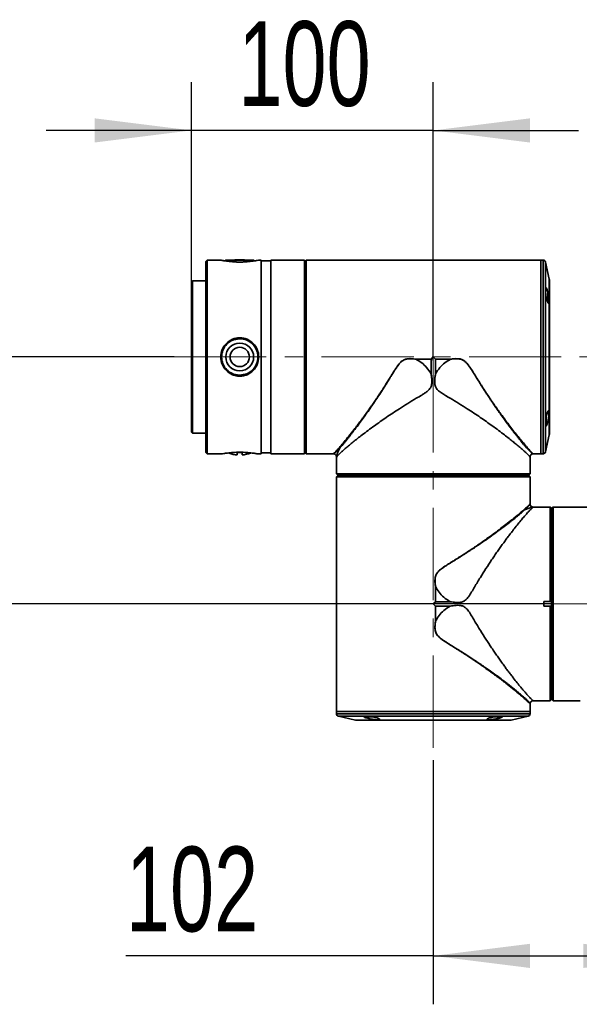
# Model space of a CAD drawing. Header units: millimetres. Extents: x -55 to 650, y 0 to 297.
# Tile 37 of 40: x 181 to 204, y 220 to 261. Entities that reach past the tile are written whole.
import ezdxf

# ---------------------------------------------------------------- set-up
doc = ezdxf.new("R2010")
doc.units = ezdxf.units.MM
doc.linetypes.add('CENTERX2', pattern=[20.32, 12.7, -2.54, 2.54, -2.54])
doc.layers.add('中心线层', color=6, linetype='CENTERX2', lineweight=25)
doc.layers.add('标注层', color=150, linetype='Continuous')
doc.styles.add('SLDTEXTSTYLE1', font='TXT', dxfattribs={"width": 0.7})
doc.dimstyles.new('SLDDIMSTYLE0', dxfattribs={"dimtxt": 3.5, "dimasz": 4, "dimexe": 0, "dimexo": 0.0625, "dimgap": 0.875, "dimtad": 2, "dimlfac": 10, "dimrnd": 1e-09, "dimzin": 12, "dimdsep": 46, "dimtxsty": 'SLDTEXTSTYLE1', "dimsah": 1, "dimcen": 0.09, "dimadec": 0, "dimazin": 3, "dimtfac": 1, "dimtdec": 3, "dimtmove": 0, "dimatfit": 0, "dimfxl": 0, "dimfrac": 2, "dimtolj": 1, "dimtzin": 12, "dimarcsym": 0})
doc.dimstyles.new('SLDDIMSTYLE1', dxfattribs={"dimtxt": 3.5, "dimasz": 4, "dimexe": 0, "dimexo": 0.0625, "dimgap": 0.875, "dimtad": 2, "dimlfac": 10, "dimrnd": 1e-09, "dimzin": 12, "dimdsep": 46, "dimtxsty": 'SLDTEXTSTYLE1', "dimsah": 1, "dimcen": 0.09, "dimadec": 0, "dimazin": 3, "dimtfac": 1, "dimtdec": 3, "dimtofl": 0, "dimtmove": 0, "dimatfit": 3, "dimfxl": 0, "dimfrac": 2, "dimtolj": 1, "dimtzin": 12, "dimarcsym": 0})

# ---------------------------------------------------------------- blocks, each defined once
blk = doc.blocks.new('_D_3')
at = {"layer": '标注层'}
for p, q in [((177.824, 247.21), (177.824, 253.21)), ((187.224, 247.21), (175.824, 247.21)), ((177.824, 247.21), (177.824, 237.01)), ((202.888, 237.01), (175.824, 237.01)), ((177.824, 237.01), (177.824, 231.01))]:
    blk.add_line(p, q, dxfattribs=at)
for points in [[(177.824, 247.21), (178.324, 251.21), (177.324, 251.21)], [(177.824, 237.01), (177.324, 233.01), (178.324, 233.01)]]:
    blk.add_solid(points, dxfattribs=at)
at = {"layer": '标注层', "insert": (173.312, 239.055), "char_height": 3.5, "attachment_point": 1, "rotation": 90, "style": 'SLDTEXTSTYLE1'}
blk.add_mtext('102', dxfattribs=at)
blk = doc.blocks.new('_D_5')
at = {"layer": '标注层'}
for p, q in [((197.938, 230.56), (197.938, 220.472)), ((197.938, 222.472), (185.234, 222.472)), ((197.938, 222.472), (208.138, 222.472))]:
    blk.add_line(p, q, dxfattribs=at)
for points in [[(197.938, 222.472), (201.938, 221.972), (201.938, 222.972)], [(208.138, 222.472), (204.138, 222.972), (204.138, 221.972)]]:
    blk.add_solid(points, dxfattribs=at)
at = {"layer": '标注层', "insert": (185.234, 226.983), "char_height": 3.5, "attachment_point": 1, "style": 'SLDTEXTSTYLE1'}
blk.add_mtext('102', dxfattribs=at)
blk = doc.blocks.new('_D_6')
at = {"layer": '标注层'}
for p, q in [((187.938, 245.743), (187.938, 258.568)), ((197.938, 247.071), (197.938, 258.568)), ((187.938, 256.568), (181.938, 256.568)), ((197.938, 256.568), (187.938, 256.568)), ((197.938, 256.568), (203.938, 256.568))]:
    blk.add_line(p, q, dxfattribs=at)
for points in [[(187.938, 256.568), (183.938, 257.068), (183.938, 256.068)], [(197.938, 256.568), (201.938, 256.068), (201.938, 257.068)]]:
    blk.add_solid(points, dxfattribs=at)
at = {"layer": '标注层', "insert": (189.883, 261.08), "char_height": 3.5, "attachment_point": 1, "style": 'SLDTEXTSTYLE1'}
blk.add_mtext('100', dxfattribs=at)

msp = doc.modelspace()

# ---------------------------------------------------------------- linework, layer by layer
at = {"color": 7, "linetype": 'Continuous', "lineweight": 35}
for p, q in [((188.5882, 251.2103), (188.5382, 251.1603)), ((188.5382, 245.6987), (188.5382, 251.1603)), ((189.1549, 251.2103), (188.5882, 251.2103)), ((188.5882, 251.2103), (188.5882, 245.6796)), ((189.3632, 251.2067), (189.3265, 251.1804)), ((189.3632, 251.2067), (190.5132, 251.2067)), ((190.5499, 251.1805), (190.5132, 251.2067)), ((190.8182, 251.2103), (190.7214, 251.2103)), ((190.8182, 245.6796), (190.8182, 251.2103)), ((191.2182, 251.1753), (190.8182, 251.1753)), ((192.2182, 251.2103), (191.2182, 251.2103)), ((191.2182, 243.2103), (191.2182, 251.2103)), ((192.2182, 251.2103), (192.2182, 251.2091)), ((192.6182, 251.2091), (192.2182, 251.2091)), ((192.6182, 243.2103), (192.6182, 251.2091)), ((192.6382, 250.9603), (192.6182, 250.9603)), ((192.6382, 251.1592), (192.6382, 243.2615)), ((192.6385, 251.1592), (192.6382, 251.1592)), ((192.6697, 251.1903), (192.6385, 251.1592)), ((192.6385, 243.2615), (192.6385, 251.1592)), ((192.6885, 251.2091), (192.6697, 251.1903)), ((192.6885, 251.2091), (192.6885, 243.2116)), ((192.9482, 251.2091), (192.6885, 251.2091)), ((202.3882, 251.2103), (192.9482, 251.2103)), ((192.9482, 251.2103), (192.9482, 251.2091)), ((202.4782, 251.2103), (202.3882, 251.2103)), ((202.3882, 243.2103), (202.3882, 251.2103)), ((202.3882, 250.0388), (202.3882, 251.2103)), ((202.7345, 250.4268), (202.5758, 251.1323)), ((187.9882, 250.3603), (187.9382, 250.3103)), ((187.9382, 244.1103), (187.9382, 250.3103)), ((188.5382, 250.3603), (187.9882, 250.3603)), ((187.9882, 250.3603), (187.9882, 244.0603)), ((202.737, 244.0159), (202.737, 250.4048)), ((202.3882, 243.2103), (202.3882, 250.0388)), ((202.6686, 249.9209), (202.6686, 249.5909)), ((197.2215, 247.1189), (197.2213, 247.117)), ((197.8458, 247.117), (197.2213, 247.117)), ((197.2215, 247.1189), (197.8468, 247.1189)), ((197.8458, 247.117), (197.8458, 246.5102)), ((197.8466, 247.1187), (197.8468, 247.1189)), ((197.8468, 247.1189), (197.9382, 247.2103)), ((197.9382, 247.2103), (198.0296, 247.1189)), ((198.0296, 247.1189), (198.0298, 247.1187)), ((198.0296, 247.1189), (198.6549, 247.1189)), ((198.0306, 246.5103), (198.0306, 247.117)), ((198.6551, 247.117), (198.0306, 247.117)), ((198.6551, 247.117), (198.6549, 247.1189)), ((188.5382, 243.2603), (188.5382, 245.6987)), ((188.5882, 245.6796), (188.5882, 243.2103)), ((190.8182, 243.2103), (190.8182, 245.6796)), ((202.6032, 244.7117), (202.6032, 244.4998)), ((187.9382, 244.1103), (187.9882, 244.0603)), ((187.9882, 244.0603), (188.5382, 244.0603)), ((202.5758, 243.2884), (202.7345, 243.9939)), ((188.5382, 243.2603), (188.5882, 243.2103)), ((188.5882, 243.2103), (189.2194, 243.2103)), ((190.0382, 243.2603), (189.8382, 243.2603)), ((189.8382, 243.2603), (189.8382, 243.1641)), ((190.0382, 243.1641), (190.0382, 243.2603)), ((190.6569, 243.2103), (190.8182, 243.2103)), ((190.8182, 243.2453), (191.2182, 243.2453)), ((191.2182, 243.2103), (192.6182, 243.2103)), ((192.6182, 243.4603), (192.6382, 243.4603)), ((192.6385, 243.2615), (192.6382, 243.2615)), ((192.6697, 243.2303), (192.6385, 243.2615)), ((192.6885, 243.2116), (192.6697, 243.2303)), ((192.9482, 243.2116), (192.6885, 243.2116)), ((192.9482, 243.2116), (192.9482, 243.2103)), ((192.9482, 243.2103), (193.8116, 243.2103)), ((202.0614, 243.2103), (202.3882, 243.2103)), ((202.3882, 243.2103), (202.4782, 243.2103)), ((193.9382, 243.0789), (193.9382, 242.3806)), ((201.9382, 242.6403), (201.9382, 243.0789)), ((201.937, 242.6403), (201.9382, 242.6403)), ((201.937, 242.3806), (201.937, 242.6403)), ((193.9382, 242.3806), (193.9882, 242.3306)), ((193.9382, 242.3806), (201.937, 242.3806)), ((193.9382, 242.0003), (193.9382, 232.5603)), ((193.9395, 242.0003), (193.9382, 242.0003)), ((193.9582, 242.2788), (193.9395, 242.2601)), ((193.9395, 242.2601), (193.9395, 242.0003)), ((201.937, 242.2601), (193.9395, 242.2601)), ((193.9894, 242.3101), (193.9582, 242.2788)), ((193.9882, 242.3306), (193.9882, 242.3303)), ((201.8871, 242.3306), (193.9882, 242.3306)), ((193.9882, 242.3303), (201.8871, 242.3303)), ((193.9894, 242.3103), (193.9894, 242.3101)), ((201.8871, 242.3103), (193.9894, 242.3103)), ((193.9894, 242.3101), (201.8871, 242.3101)), ((194.1882, 242.3303), (194.1882, 242.3103)), ((201.6882, 242.3103), (201.6882, 242.3303)), ((201.9182, 242.3618), (201.8871, 242.3306)), ((201.8871, 242.3306), (201.8871, 242.3303)), ((201.8871, 242.3103), (201.8871, 242.3101)), ((201.8871, 242.3101), (201.9182, 242.2788)), ((201.937, 242.3806), (201.9182, 242.3618)), ((201.9182, 242.2788), (201.937, 242.2601)), ((201.937, 242.2601), (201.937, 242.0003)), ((201.9382, 242.0003), (201.937, 242.0003)), ((201.9382, 241.1369), (201.9382, 242.0003)), ((202.768, 241.0103), (202.0697, 241.0103)), ((202.818, 240.9603), (202.768, 241.0103)), ((202.768, 237.1103), (202.768, 241.0103)), ((202.8182, 240.9603), (202.818, 240.9603)), ((202.818, 240.9603), (202.818, 237.1054)), ((202.8182, 237.1054), (202.8182, 240.9603)), ((202.8382, 240.9592), (202.8382, 233.0615)), ((202.8385, 240.9592), (202.8382, 240.9592)), ((202.8697, 240.9903), (202.8385, 240.9592)), ((202.8385, 233.0615), (202.8385, 240.9592)), ((202.8885, 241.0091), (202.8697, 240.9903)), ((202.8885, 241.0091), (202.8885, 233.0116)), ((203.1482, 241.0091), (202.8885, 241.0091)), ((212.5882, 241.0103), (203.1482, 241.0103)), ((203.1482, 241.0103), (203.1482, 241.0091)), ((202.8382, 240.7603), (202.8182, 240.7603)), ((198.0296, 237.7271), (198.0316, 237.7272)), ((198.0296, 237.1017), (198.0296, 237.7271)), ((198.0316, 237.7272), (198.0316, 237.1027)), ((202.5082, 237.1103), (202.768, 237.1103)), ((202.5082, 236.9103), (202.5082, 237.1103)), ((202.7867, 237.1103), (202.768, 237.1103)), ((202.818, 237.1054), (202.7867, 237.1103)), ((197.9382, 237.0103), (198.0296, 237.1017)), ((198.0296, 236.9189), (197.9382, 237.0103)), ((198.0296, 237.1017), (198.0298, 237.1019)), ((198.0298, 236.9187), (198.0296, 236.9189)), ((198.0296, 236.2936), (198.0296, 236.9189)), ((198.6383, 237.1027), (198.0316, 237.1027)), ((198.0316, 236.918), (198.6383, 236.918)), ((198.0316, 236.918), (198.0316, 236.2935)), ((202.5082, 236.9103), (202.768, 236.9103)), ((202.768, 233.0116), (202.768, 236.9103)), ((202.7867, 236.9103), (202.768, 236.9103)), ((202.7867, 236.9103), (202.818, 236.9153)), ((202.8182, 237.1054), (202.818, 237.1054)), ((202.818, 236.9153), (202.818, 233.0615)), ((202.818, 236.9153), (202.8182, 236.9153)), ((202.8182, 236.9153), (202.8182, 237.1054)), ((202.8182, 233.0615), (202.8182, 236.9153)), ((198.0296, 236.2936), (198.0316, 236.2935)), ((202.818, 233.0615), (202.7867, 233.0303)), ((202.8182, 233.0615), (202.818, 233.0615)), ((202.8182, 233.2603), (202.8382, 233.2603)), ((202.8385, 233.0615), (202.8382, 233.0615)), ((202.8697, 233.0303), (202.8385, 233.0615)), ((201.9382, 232.5603), (201.9382, 232.8872)), ((202.0697, 233.0103), (202.5082, 233.0103)), ((202.5082, 233.0116), (202.768, 233.0116)), ((202.5082, 233.0103), (202.5082, 233.0116)), ((202.7867, 233.0303), (202.768, 233.0116)), ((202.8885, 233.0116), (202.8697, 233.0303)), ((203.1482, 233.0116), (202.8885, 233.0116)), ((203.1482, 233.0116), (203.1482, 233.0103)), ((203.1482, 233.0103), (204.0116, 233.0103)), ((193.9382, 232.5603), (193.9382, 232.4703)), ((193.9382, 232.5603), (197.9382, 232.5603)), ((193.9382, 232.5603), (201.9382, 232.5603)), ((194.0163, 232.3728), (194.7218, 232.214)), ((195.4376, 232.3453), (195.2276, 232.3453)), ((197.9382, 232.5603), (201.9382, 232.5603)), ((200.6488, 232.3453), (200.4384, 232.3453)), ((201.1546, 232.214), (201.8602, 232.3728)), ((201.9382, 232.4703), (201.9382, 232.5603)), ((194.7437, 232.2116), (201.1327, 232.2116))]:
    msp.add_line(p, q, dxfattribs=at)
at = {"color": 8, "linetype": 'Continuous', "lineweight": 35}
for p, q in [((202.4782, 243.2103), (202.4782, 251.2103)), ((202.5758, 251.1323), (202.5758, 249.9836)), ((202.7345, 249.4847), (202.7345, 250.4268)), ((202.5758, 249.9836), (202.5758, 243.2884)), ((202.7345, 243.9939), (202.7345, 249.4847)), ((193.9382, 232.4703), (200.7666, 232.4703)), ((201.8602, 232.3728), (194.0163, 232.3728)), ((200.7666, 232.4703), (201.9382, 232.4703)), ((194.7218, 232.214), (201.1546, 232.214))]:
    msp.add_line(p, q, dxfattribs=at)
at = {"color": 7, "linetype": 'Continuous', "lineweight": 35, "flags": 128}
for points in [[(202.6686, 249.8952), (202.689, 249.8026), (202.7072, 249.6924), (202.7179, 249.5912), (202.7199, 249.5106), (202.7135, 249.4576), (202.6997, 249.4362), (202.68, 249.4491), (202.6565, 249.4966), (202.6319, 249.5751), (202.6094, 249.6756), (202.5971, 249.7473), (202.5971, 249.7473)], [(202.6395, 249.5541), (202.6532, 249.57), (202.6686, 249.5909)], [(202.5778, 244.467), (202.5878, 244.4788), (202.6032, 244.4998)], [(195.1949, 232.3707), (195.2067, 232.3608), (195.2276, 232.3453)], [(200.6488, 232.3453), (200.6698, 232.3608), (200.6773, 232.367)]]:
    msp.add_lwpolyline(points, dxfattribs=at)
at = {"color": 7, "linetype": 'Continuous', "lineweight": 35}
for radius in [0.575, 0.3995]:
    msp.add_circle((189.9382, 247.2103), radius, dxfattribs=at)
for centre, radius, start, end in [((189.9382, 247.2267), 4, 84.26803, 95.73197), ((202.4782, 251.1103), 0.1, 12.68038, 90), ((202.637, 250.4048), 0.1, 0, 12.68038), ((202.4225, 249.7559), 0.2963, 33.83632, 57.92176), ((202.637, 244.0159), 0.1, 347.31962, 0), ((189.9382, 244.4853), 1.325, 250.65996, 265.67167), ((189.9382, 244.4853), 1.325, 274.32833, 289.46177), ((202.4782, 243.3103), 0.1, 270, 347.31962), ((194.0382, 232.4703), 0.1, 180, 257.31962), ((201.8382, 232.4703), 0.1, 282.68038, 0), ((194.7437, 232.3116), 0.1, 257.31962, 270), ((201.1327, 232.3116), 0.1, 270, 282.68038)]:
    msp.add_arc(centre, radius, start, end, dxfattribs=at)
for points, knots in [([(189.9382, 251.1312), (189.8867, 251.1318), (189.7838, 251.133), (189.5868, 251.1453), (189.3688, 251.1711), (189.1971, 251.2017), (189.1294, 251.2154), (189.1862, 251.2044), (189.2146, 251.1988)], [0, 0, 0, 0, 0.1000478, 0.1997343, 0.3992532, 0.5993311, 0.7997877, 1, 1, 1, 1]), ([(190.7214, 251.2103), (190.7215, 251.2103), (190.7414, 251.2142), (190.6711, 251.2), (190.5092, 251.1715), (190.2887, 251.1452), (190.0923, 251.133), (189.9895, 251.1318), (189.9382, 251.1312)], [0, 0, 0, 0, 0.0004961, 0.2514299, 0.5015442, 0.7505261, 0.8756509, 1, 1, 1, 1]), ([(202.5971, 249.7473), (202.5922, 249.7829), (202.5823, 249.8541), (202.5757, 249.9509), (202.5762, 250.0255), (202.5839, 250.0704), (202.5982, 250.0812), (202.6178, 250.056), (202.6399, 250.0025), (202.6548, 249.9477), (202.6616, 249.9227)], [0, 0, 0, 0, 0.12726691, 0.2546011, 0.38045041, 0.50556229, 0.63152109, 0.75962147, 0.89046899, 1, 1, 1, 1]), ([(189.9382, 246.4186), (189.8867, 246.4216), (189.7838, 246.4275), (189.5867, 246.4902), (189.3691, 246.6364), (189.1957, 246.8995), (189.1344, 247.2105), (189.1958, 247.5215), (189.3693, 247.7841), (189.587, 247.9314), (189.7843, 247.9919), (189.9388, 248.0073), (190.0932, 247.9917), (190.2899, 247.9311), (190.5074, 247.7838), (190.6808, 247.5211), (190.7421, 247.2097), (190.6803, 246.8986), (190.5067, 246.6359), (190.289, 246.4899), (190.0922, 246.4275), (189.9894, 246.4215), (189.9382, 246.4186)], [0, 0, 0, 0, 0.0312763, 0.0624396, 0.1248119, 0.1873589, 0.2500244, 0.3126977, 0.3752396, 0.4375582, 0.4688859, 0.5001722, 0.5313204, 0.5625445, 0.6248174, 0.6873632, 0.7501206, 0.8128549, 0.8753843, 0.9376307, 0.9689123, 1, 1, 1, 1]), ([(189.9382, 246.4603), (190.0365, 246.4717), (190.2332, 246.4944), (190.4819, 246.6674), (190.6486, 246.914), (190.698, 247.1613), (190.6785, 247.3575), (190.6215, 247.546), (190.4825, 247.7542), (190.2342, 247.9207), (189.9874, 247.9701), (189.7909, 247.9507), (189.6022, 247.8935), (189.394, 247.7543), (189.2276, 247.5055), (189.1685, 247.2105), (189.2275, 246.9155), (189.3938, 246.6663), (189.6019, 246.5281), (189.7904, 246.4688), (189.8889, 246.4632), (189.9382, 246.4603)], [0, 0, 0, 0, 0.0623733, 0.1247752, 0.1872068, 0.2496451, 0.2810198, 0.31242, 0.374867, 0.4372949, 0.4996708, 0.5311274, 0.5626031, 0.625077, 0.6875204, 0.7498978, 0.8122672, 0.8747155, 0.9372432, 0.9685536, 1, 1, 1, 1]), ([(194.059, 243.435), (194.1065, 243.4886), (194.1749, 243.5657), (194.2791, 243.6905), (194.3536, 243.7813), (194.4283, 243.874), (194.5022, 243.9672), (194.5747, 244.0597), (194.6848, 244.2022), (194.8257, 244.3884), (194.9969, 244.6209), (195.1595, 244.8472), (195.3146, 245.0682), (195.4786, 245.3073), (195.6383, 245.5461), (195.7979, 245.7907), (195.9285, 245.9949), (196.0315, 246.1594), (196.1197, 246.302), (196.2057, 246.4419), (196.2686, 246.5435), (196.3145, 246.6164), (196.3441, 246.6632), (196.386, 246.7277), (196.4143, 246.7697), (196.429, 246.791), (196.429, 246.791), (196.429, 246.791), (196.4291, 246.791), (196.4291, 246.7911), (196.4292, 246.7912), (196.4294, 246.7915), (196.4297, 246.7919), (196.4303, 246.7928), (196.4317, 246.7949), (196.4359, 246.8008), (196.4491, 246.8197), (196.4965, 246.8855), (196.5714, 246.9789), (196.691, 247.0793), (196.8397, 247.1369), (197.0244, 247.144), (197.1538, 247.1255), (197.2229, 247.1157)], [0, 0, 0, 0, 0.0771685, 0.1111331, 0.1437387, 0.1749024, 0.2045125, 0.2325603, 0.2590467, 0.3290406, 0.3849802, 0.4366218, 0.4933594, 0.5383902, 0.5966704, 0.6478811, 0.6920239, 0.7221591, 0.7472723, 0.7772984, 0.8051978, 0.8073608, 0.8205241, 0.8329461, 0.8458394, 0.8458421, 0.8458442, 0.8458479, 0.8458546, 0.8458668, 0.845889, 0.8459302, 0.846009, 0.8461657, 0.8464971, 0.8472532, 0.8497554, 0.8580306, 0.8877019, 0.9091414, 0.9349956, 0.9653229, 1, 1, 1, 1]), ([(194.0894, 243.5109), (194.1419, 243.5717), (194.2496, 243.6967), (194.4468, 243.9364), (194.6352, 244.1738), (194.8024, 244.3909), (194.9431, 244.5775), (195.0875, 244.7733), (195.2343, 244.977), (195.3498, 245.1405), (195.4346, 245.2625), (195.4898, 245.3427), (195.5498, 245.4306), (195.6146, 245.5265), (195.6842, 245.6306), (195.7577, 245.7418), (195.8275, 245.8485), (195.8859, 245.9386), (195.9354, 246.0157), (195.9979, 246.1138), (196.0739, 246.2348), (196.1737, 246.3951), (196.2827, 246.5708), (196.409, 246.7676), (196.5354, 246.9439), (196.6607, 247.0595), (196.7697, 247.1121), (196.8808, 247.1395), (197.0337, 247.1445), (197.1542, 247.1281), (197.2215, 247.1189)], [0, 0, 0, 0, 0.0806971, 0.1658241, 0.2502446, 0.299633, 0.3494126, 0.3998467, 0.4493096, 0.4987019, 0.5154263, 0.5336903, 0.553494, 0.5748374, 0.5977205, 0.6221433, 0.6473093, 0.6664534, 0.6795753, 0.6961113, 0.728156, 0.7549059, 0.7950062, 0.8357338, 0.8758427, 0.9066254, 0.9219997, 0.9375521, 0.9651278, 1, 1, 1, 1]), ([(197.2213, 247.117), (197.2213, 247.1169), (197.2214, 247.1168), (197.2215, 247.1166), (197.222, 247.1162), (197.2225, 247.1159), (197.2229, 247.1157)], [0, 0, 0, 0, 0.0761135, 0.1614468, 0.3724084, 1, 1, 1, 1]), ([(197.8458, 246.5102), (197.7889, 246.6019), (197.6827, 246.7729), (197.4659, 246.9769), (197.3039, 247.0694), (197.2229, 247.1157)], [0, 0, 0, 0, 0.3661014, 0.6830827, 1, 1, 1, 1]), ([(197.8458, 247.117), (197.8459, 247.1172), (197.8459, 247.1178), (197.8463, 247.1184), (197.8465, 247.1187), (197.8466, 247.1187)], [0, 0, 0, 0, 0.3746821, 0.8635926, 1, 1, 1, 1]), ([(198.0298, 247.1187), (198.03, 247.1186), (198.0303, 247.1182), (198.0306, 247.1176), (198.0306, 247.1171), (198.0306, 247.117)], [0, 0, 0, 0, 0.3550909, 0.7718475, 1, 1, 1, 1]), ([(198.0306, 246.5103), (198.0875, 246.6019), (198.1937, 246.7729), (198.4105, 246.9769), (198.5725, 247.0694), (198.6536, 247.1157)], [0, 0, 0, 0, 0.36605139, 0.68302882, 1, 1, 1, 1]), ([(198.6536, 247.1157), (198.6539, 247.1159), (198.6545, 247.1162), (198.6549, 247.1166), (198.6551, 247.1168), (198.6551, 247.1169), (198.6551, 247.117)], [0, 0, 0, 0, 0.627165, 0.8381845, 0.9236575, 1, 1, 1, 1]), ([(193.94, 243.0789), (193.94, 243.079), (193.9401, 243.0792), (193.9585, 243.1049), (193.9924, 243.142), (194.0428, 243.1933), (194.1134, 243.2616), (194.208, 243.3478), (194.3293, 243.4537), (194.4694, 243.5719), (194.6274, 243.7011), (194.8027, 243.841), (195.0058, 243.9986), (195.2379, 244.1739), (195.4888, 244.3578), (195.7424, 244.5383), (195.996, 244.7144), (196.2613, 244.893), (196.5555, 245.0851), (196.879, 245.2897), (197.1902, 245.4762), (197.4245, 245.6149), (197.5759, 245.7088), (197.672, 245.775), (197.7477, 245.8398), (197.799, 245.8978), (197.8369, 245.9605), (197.8641, 246.0329), (197.8787, 246.1191), (197.8814, 246.2324), (197.8709, 246.3636), (197.8542, 246.4612), (197.8458, 246.5102)], [0, 0, 0, 0, 0.0232134, 0.0568362, 0.0906976, 0.125239, 0.1599908, 0.2029279, 0.2461865, 0.2891161, 0.3323067, 0.3762461, 0.4204147, 0.4726366, 0.5251822, 0.5709571, 0.6169242, 0.6634689, 0.7102051, 0.7662421, 0.8226206, 0.8584478, 0.8764136, 0.8944324, 0.9053195, 0.9163912, 0.9253531, 0.934595, 0.9472618, 0.9602545, 0.9800506, 1, 1, 1, 1]), ([(201.9364, 243.0789), (201.9364, 243.079), (201.9364, 243.0792), (201.9179, 243.1049), (201.884, 243.142), (201.8337, 243.1933), (201.763, 243.2616), (201.6684, 243.3478), (201.5471, 243.4537), (201.407, 243.5719), (201.249, 243.7011), (201.0737, 243.841), (200.8706, 243.9986), (200.6385, 244.1739), (200.3877, 244.3578), (200.134, 244.5383), (199.8805, 244.7144), (199.6151, 244.893), (199.3209, 245.0851), (198.9974, 245.2897), (198.6862, 245.4762), (198.4519, 245.6149), (198.3005, 245.7088), (198.2044, 245.775), (198.1287, 245.8398), (198.0774, 245.8978), (198.0396, 245.9605), (198.0123, 246.0329), (197.9977, 246.1191), (197.995, 246.2324), (198.0055, 246.3637), (198.0222, 246.4613), (198.0306, 246.5103)], [0, 0, 0, 0, 0.0232137, 0.0568364, 0.0906977, 0.1252389, 0.1599906, 0.2029276, 0.246186, 0.2891154, 0.3323059, 0.3762452, 0.4204135, 0.4726352, 0.5251806, 0.5709553, 0.6169223, 0.6634668, 0.7102028, 0.7662397, 0.822618, 0.858445, 0.8764107, 0.8944294, 0.9053165, 0.9163882, 0.92535, 0.9345919, 0.9472587, 0.9602513, 0.980049, 1, 1, 1, 1]), ([(202.5971, 244.6734), (202.6, 244.6914), (202.6059, 244.7278), (202.6162, 244.7801), (202.6275, 244.8294), (202.6394, 244.8736), (202.6517, 244.9123), (202.664, 244.9436), (202.6761, 244.9671), (202.6874, 244.9814), (202.6976, 244.9864), (202.7061, 244.9817), (202.713, 244.9677), (202.7176, 244.9452), (202.7201, 244.9147), (202.7204, 244.878), (202.7185, 244.8354), (202.7146, 244.7889), (202.7088, 244.7387), (202.7013, 244.6869), (202.6922, 244.6339), (202.6818, 244.5815), (202.6705, 244.5307), (202.6585, 244.4835), (202.6461, 244.4408), (202.6338, 244.4047), (202.622, 244.3759), (202.611, 244.356), (202.6011, 244.3451), (202.5927, 244.3438), (202.5858, 244.352), (202.5807, 244.3691), (202.5774, 244.3947), (202.576, 244.4274), (202.5764, 244.4668), (202.5786, 244.511), (202.5826, 244.5597), (202.5875, 244.6039), (202.5925, 244.6422), (202.5955, 244.663), (202.5971, 244.6734)], [0, 0, 0, 0, 0.0268678, 0.0545256, 0.0813894, 0.1090116, 0.1362476, 0.164261, 0.1917005, 0.219948, 0.2471485, 0.275174, 0.3017435, 0.3291266, 0.3549739, 0.3815968, 0.4070209, 0.4331786, 0.4586949, 0.4849225, 0.5109769, 0.5377484, 0.5645075, 0.5920123, 0.6193071, 0.6473847, 0.6748148, 0.703056, 0.730196, 0.7581547, 0.7847466, 0.8121426, 0.8381764, 0.8649867, 0.8906629, 0.9170872, 0.9427164, 0.9690746, 0.9844632, 1, 1, 1, 1]), ([(189.2194, 243.2103), (189.2194, 243.2103), (189.2011, 243.2072), (189.2655, 243.2189), (189.414, 243.2426), (189.6164, 243.2646), (189.797, 243.2743), (189.9853, 243.2778), (190.2222, 243.2687), (190.4587, 243.2432), (190.6246, 243.2165), (190.6461, 243.2124), (190.6569, 243.2104)], [0, 0, 0, 0, 0.0000563, 0.1251166, 0.2501067, 0.3749486, 0.4378475, 0.5006687, 0.6252319, 0.7499957, 0.8750047, 1, 1, 1, 1]), ([(193.822, 243.2097), (193.8358, 243.2066), (193.863, 243.2005), (193.897, 243.1758), (193.9235, 243.1433), (193.9314, 243.1167), (193.9353, 243.1032)], [0, 0, 0, 0, 0.2531905, 0.5009972, 0.7483959, 1, 1, 1, 1]), ([(194.0894, 243.5109), (194.0843, 243.4983), (194.0742, 243.473), (194.0641, 243.4477), (194.059, 243.435)], [0, 0, 0, 0, 0.5000005, 1, 1, 1, 1]), ([(201.938, 243.0732), (201.9396, 243.0901), (201.9426, 243.1231), (201.9689, 243.1658), (202.0068, 243.1982), (202.0386, 243.2059), (202.0547, 243.2098)], [0, 0, 0, 0, 0.256374, 0.5033944, 0.7491164, 1, 1, 1, 1]), ([(193.9315, 243.1172), (193.9318, 243.1166), (193.9383, 243.1033), (193.9383, 243.088), (193.9384, 243.0734)], [0, 0, 0, 0, 0.0479132, 1, 1, 1, 1]), ([(198.0296, 237.7271), (198.0234, 237.7703), (198.011, 237.8558), (198.0055, 237.9796), (198.0156, 238.1202), (198.0613, 238.244), (198.1369, 238.3401), (198.2249, 238.4252), (198.3456, 238.5147), (198.4953, 238.6133), (198.6402, 238.7046), (198.8749, 238.8502), (199.1979, 239.0529), (199.5939, 239.3135), (199.936, 239.5474), (200.2258, 239.7527), (200.479, 239.9368), (200.7184, 240.1158), (200.969, 240.3086), (201.2155, 240.5044), (201.4531, 240.7), (201.5765, 240.8064), (201.6376, 240.8591)], [0, 0, 0, 0, 0.0224355, 0.0444247, 0.0635098, 0.0947266, 0.1102663, 0.1260639, 0.1575853, 0.1874911, 0.2186594, 0.2464071, 0.3314447, 0.4195024, 0.502441, 0.5629319, 0.6253121, 0.6908142, 0.7515188, 0.8361907, 0.9188735, 1, 1, 1, 1]), ([(198.0328, 237.7257), (198.0269, 237.764), (198.0151, 237.8404), (198.0084, 237.9415), (198.0097, 238.0201), (198.0155, 238.0788), (198.0223, 238.1153), (198.0291, 238.1422), (198.0327, 238.1551), (198.0377, 238.1706), (198.0485, 238.2008), (198.0688, 238.2442), (198.1028, 238.2959), (198.1576, 238.3616), (198.2294, 238.4258), (198.3036, 238.4816), (198.3761, 238.5328), (198.4561, 238.5859), (198.5586, 238.651), (198.6595, 238.7138), (198.7606, 238.776), (198.8638, 238.8395), (198.9544, 238.8955), (199.0209, 238.937), (199.0608, 238.9619), (199.0926, 238.9819), (199.1312, 239.0063), (199.1774, 239.0355), (199.2321, 239.0703), (199.2959, 239.1112), (199.3687, 239.1581), (199.4503, 239.2111), (199.5405, 239.27), (199.6917, 239.3697), (199.9142, 239.5193), (200.2118, 239.7254), (200.4147, 239.8702), (200.5193, 239.9463), (200.5193, 239.9463), (200.5194, 239.9463), (200.5194, 239.9463), (200.5194, 239.9463), (200.5195, 239.9464), (200.5196, 239.9465), (200.5199, 239.9467), (200.5205, 239.9471), (200.5219, 239.9481), (200.5262, 239.9513), (200.5409, 239.9619), (200.5939, 240.0006), (200.7051, 240.0823), (200.8843, 240.2163), (201.051, 240.3442), (201.1834, 240.448), (201.266, 240.5135), (201.3366, 240.5702), (201.4103, 240.6302), (201.4781, 240.6861), (201.5388, 240.7371), (201.5834, 240.7751), (201.6214, 240.8079), (201.6555, 240.8377), (201.6861, 240.8648), (201.7046, 240.8815), (201.7136, 240.8896)], [0, 0, 0, 0, 0.0192595, 0.0384576, 0.050303, 0.0582758, 0.0677756, 0.0687352, 0.072071, 0.0744254, 0.0768568, 0.0879697, 0.0981704, 0.1075315, 0.130494, 0.1458551, 0.1538258, 0.1747739, 0.1937994, 0.2146524, 0.2344765, 0.2536269, 0.2759967, 0.2886131, 0.2936541, 0.3000733, 0.3078686, 0.3170831, 0.3282399, 0.3413369, 0.3563733, 0.3733507, 0.3922743, 0.4131543, 0.4695772, 0.5370956, 0.6148898, 0.6148916, 0.614893, 0.6148956, 0.6149003, 0.6149088, 0.6149245, 0.6149542, 0.6150125, 0.6151334, 0.6154028, 0.6160541, 0.6183469, 0.6263142, 0.6557419, 0.7031209, 0.7686173, 0.7975576, 0.8238484, 0.8473603, 0.867976, 0.9006484, 0.9220808, 0.9394997, 0.9559913, 0.971567, 0.9862348, 1, 1, 1, 1]), ([(198.6383, 237.1027), (198.6778, 237.0959), (198.758, 237.0819), (198.8805, 237.0693), (198.9864, 237.0672), (199.0734, 237.0765), (199.1401, 237.0924), (199.204, 237.1198), (199.2703, 237.1643), (199.3349, 237.2285), (199.4233, 237.3442), (199.5229, 237.5068), (199.6428, 237.7081), (199.7625, 237.9089), (199.9195, 238.1663), (200.1162, 238.4755), (200.3117, 238.7716), (200.4688, 239.0023), (200.5874, 239.1731), (200.7051, 239.3396), (200.8196, 239.4989), (200.9306, 239.6505), (201.0381, 239.7946), (201.1434, 239.9335), (201.267, 240.0939), (201.4061, 240.27), (201.5496, 240.4465), (201.6769, 240.5983), (201.7885, 240.7267), (201.8864, 240.835), (201.9528, 240.9032), (201.9949, 240.9447), (202.0211, 240.9696), (202.0436, 240.9894), (202.0598, 241.0018), (202.0676, 241.0072), (202.0722, 241.0103), (202.0706, 241.0092), (202.0697, 241.0086)], [0, 0, 0, 0, 0.0160663, 0.0326733, 0.0494081, 0.0585014, 0.0677322, 0.0768483, 0.08626, 0.0995881, 0.1132351, 0.1447096, 0.176313, 0.2080934, 0.239936, 0.3002158, 0.3609139, 0.391907, 0.4229571, 0.4541846, 0.4854734, 0.5152866, 0.545157, 0.5752094, 0.6053266, 0.6539998, 0.7029959, 0.7469715, 0.7912431, 0.8365407, 0.8822375, 0.9008229, 0.921638, 0.9440541, 0.9652108, 0.980465, 0.9890035, 1, 1, 1, 1]), ([(201.7136, 240.8895), (201.7009, 240.8844), (201.6755, 240.8743), (201.6503, 240.8642), (201.6377, 240.8592)], [0, 0, 0, 0, 0.5000002, 1, 1, 1, 1]), ([(202.0453, 241.0133), (202.0319, 241.0172), (202.0053, 241.025), (201.9728, 241.0516), (201.948, 241.0856), (201.9419, 241.1128), (201.9388, 241.1265)], [0, 0, 0, 0, 0.2516041, 0.4990028, 0.7468095, 1, 1, 1, 1]), ([(202.0751, 241.0102), (202.0606, 241.0102), (202.0453, 241.0102), (202.032, 241.0167), (202.0313, 241.017)], [0, 0, 0, 0, 0.95208678, 1, 1, 1, 1]), ([(198.0328, 237.7257), (198.0326, 237.7261), (198.0324, 237.7266), (198.0319, 237.7271), (198.0317, 237.7272), (198.0316, 237.7272), (198.0316, 237.7272)], [0, 0, 0, 0, 0.6277022, 0.838641, 0.9239386, 1, 1, 1, 1]), ([(198.0328, 237.7257), (198.0791, 237.6447), (198.1717, 237.4826), (198.3756, 237.2658), (198.5467, 237.1596), (198.6383, 237.1027)], [0, 0, 0, 0, 0.3169614, 0.6339313, 1, 1, 1, 1]), ([(198.0298, 237.1019), (198.03, 237.1021), (198.0304, 237.1024), (198.031, 237.1027), (198.0314, 237.1027), (198.0316, 237.1027)], [0, 0, 0, 0, 0.3550909, 0.7718475, 1, 1, 1, 1]), ([(198.0316, 236.918), (198.0313, 236.918), (198.0308, 236.9181), (198.0302, 236.9184), (198.0299, 236.9187), (198.0298, 236.9187)], [0, 0, 0, 0, 0.3746821, 0.8635926, 1, 1, 1, 1]), ([(198.0328, 236.295), (198.0791, 236.376), (198.1716, 236.5381), (198.3756, 236.7549), (198.5466, 236.8611), (198.6383, 236.918)], [0, 0, 0, 0, 0.3169258, 0.6339172, 1, 1, 1, 1]), ([(198.6383, 236.918), (198.6777, 236.9248), (198.7579, 236.9388), (198.8805, 236.9514), (198.9864, 236.9534), (199.0734, 236.9442), (199.1401, 236.9282), (199.204, 236.9008), (199.2703, 236.8564), (199.3349, 236.7922), (199.4233, 236.6765), (199.5229, 236.5139), (199.6428, 236.3126), (199.7625, 236.1118), (199.9195, 235.8544), (200.1162, 235.5452), (200.3117, 235.2491), (200.4688, 235.0184), (200.5874, 234.8476), (200.7051, 234.6811), (200.8196, 234.5218), (200.9306, 234.3702), (201.0381, 234.2261), (201.1434, 234.0872), (201.267, 233.9268), (201.4061, 233.7507), (201.5496, 233.5742), (201.6769, 233.4224), (201.7885, 233.294), (201.8864, 233.1857), (201.9528, 233.1175), (201.9949, 233.076), (202.0211, 233.0511), (202.0436, 233.0313), (202.0598, 233.0189), (202.0676, 233.0135), (202.0722, 233.0104), (202.0706, 233.0115), (202.0697, 233.0121)], [0, 0, 0, 0, 0.0160706, 0.0326775, 0.0494123, 0.0585055, 0.0677363, 0.0768523, 0.086264, 0.0995921, 0.113239, 0.1447134, 0.1763167, 0.208097, 0.2399394, 0.300219, 0.3609168, 0.3919098, 0.4229598, 0.4541871, 0.4854759, 0.5152889, 0.5451592, 0.5752115, 0.6053286, 0.6540016, 0.7029975, 0.746973, 0.7912443, 0.8365418, 0.8822384, 0.9008237, 0.9216388, 0.9440547, 0.9652113, 0.9804655, 0.989004, 1, 1, 1, 1]), ([(201.7136, 233.1311), (201.66, 233.1787), (201.5828, 233.2471), (201.4581, 233.3513), (201.3673, 233.4257), (201.2745, 233.5004), (201.1814, 233.5744), (201.0889, 233.6468), (200.9464, 233.757), (200.7601, 233.8978), (200.5277, 234.069), (200.3014, 234.2317), (200.0803, 234.3867), (199.8412, 234.5508), (199.6025, 234.7105), (199.3579, 234.87), (199.1536, 235.0006), (198.9891, 235.1036), (198.8466, 235.1918), (198.7066, 235.2778), (198.605, 235.3407), (198.5321, 235.3866), (198.4854, 235.4162), (198.4209, 235.4581), (198.3788, 235.4865), (198.3576, 235.5012), (198.3576, 235.5012), (198.3576, 235.5012), (198.3575, 235.5012), (198.3575, 235.5013), (198.3573, 235.5013), (198.3571, 235.5015), (198.3566, 235.5018), (198.3557, 235.5025), (198.3537, 235.5039), (198.3478, 235.508), (198.3288, 235.5213), (198.263, 235.5686), (198.1697, 235.6435), (198.0693, 235.7631), (198.0116, 235.9118), (198.0046, 236.0965), (198.023, 236.226), (198.0328, 236.295)], [0, 0, 0, 0, 0.0771685, 0.1111331, 0.1437387, 0.1749024, 0.2045125, 0.2325603, 0.2590467, 0.3290406, 0.3849802, 0.4366218, 0.4933594, 0.5383902, 0.5966704, 0.6478811, 0.6920239, 0.7221591, 0.7472723, 0.7772984, 0.8051978, 0.8073608, 0.8205241, 0.8329461, 0.8458394, 0.8458421, 0.8458442, 0.8458479, 0.8458546, 0.8458668, 0.845889, 0.8459302, 0.846009, 0.8461657, 0.8464971, 0.8472532, 0.8497554, 0.8580306, 0.8877019, 0.9091414, 0.9349956, 0.9653229, 1, 1, 1, 1]), ([(198.0316, 236.2935), (198.0316, 236.2935), (198.0317, 236.2935), (198.0319, 236.2936), (198.0324, 236.2941), (198.0326, 236.2946), (198.0328, 236.295)], [0, 0, 0, 0, 0.0764274, 0.1619584, 0.3730139, 1, 1, 1, 1]), ([(201.6377, 233.1615), (201.5768, 233.214), (201.452, 233.3217), (201.2123, 233.5188), (200.975, 233.7072), (200.7578, 233.8744), (200.5714, 234.015), (200.3751, 234.1598), (200.1705, 234.3074), (200.0062, 234.4232), (199.8845, 234.5077), (199.8055, 234.5622), (199.7184, 234.6216), (199.6231, 234.686), (199.5192, 234.7555), (199.4077, 234.8292), (199.3004, 234.8995), (199.2096, 234.9582), (199.1514, 234.9956), (199.1192, 235.0162), (199.0971, 235.0304), (199.0696, 235.0478), (199.0332, 235.0709), (198.9931, 235.0962), (198.9263, 235.1381), (198.8606, 235.1792), (198.8052, 235.2137), (198.7859, 235.2256), (198.7132, 235.2708), (198.5779, 235.3548), (198.3806, 235.4814), (198.2041, 235.6079), (198.0885, 235.7335), (198.0362, 235.8425), (198.009, 235.9535), (198.004, 236.1061), (198.0204, 236.2264), (198.0296, 236.2936)], [0, 0, 0, 0, 0.0807312, 0.1657398, 0.2501893, 0.2995909, 0.3494029, 0.3996807, 0.4496561, 0.4993515, 0.5157484, 0.5337548, 0.5533705, 0.5745957, 0.5974304, 0.6218746, 0.6472632, 0.6665582, 0.6797595, 0.6840749, 0.6868668, 0.6937261, 0.7013308, 0.7096811, 0.7187767, 0.7428812, 0.7503405, 0.7529219, 0.7547377, 0.7950631, 0.8357871, 0.8759779, 0.9067737, 0.922169, 0.9376234, 0.9651725, 1, 1, 1, 1]), ([(201.6377, 233.1615), (201.6503, 233.1565), (201.6755, 233.1464), (201.7009, 233.1362), (201.7136, 233.1312)], [0, 0, 0, 0, 0.4999697, 1, 1, 1, 1]), ([(201.9388, 232.8938), (201.9427, 232.9099), (201.9503, 232.9418), (201.9827, 232.9797), (202.0254, 233.006), (202.0585, 233.009), (202.0753, 233.0105)], [0, 0, 0, 0, 0.2508836, 0.4966056, 0.743626, 1, 1, 1, 1]), ([(195.3856, 232.2523), (195.3491, 232.2592), (195.276, 232.273), (195.1806, 232.298), (195.1093, 232.3226), (195.0712, 232.3445), (195.071, 232.3612), (195.1079, 232.3711), (195.1762, 232.3735), (195.2675, 232.3685), (195.372, 232.3566), (195.4792, 232.3389), (195.578, 232.3167), (195.6571, 232.292), (195.7062, 232.2676), (195.7184, 232.2467), (195.6924, 232.2326), (195.6327, 232.2269), (195.5479, 232.2303), (195.4611, 232.24), (195.4061, 232.249), (195.3856, 232.2523)], [0, 0, 0, 0, 0.0549286, 0.1098268, 0.1653871, 0.2209555, 0.2757314, 0.3293324, 0.38188, 0.4338712, 0.4859621, 0.538759, 0.592642, 0.6476218, 0.7032559, 0.7587158, 0.8131092, 0.8660004, 0.9177518, 0.9693332, 1, 1, 1, 1]), ([(200.4908, 232.2523), (200.4733, 232.2494), (200.4379, 232.2436), (200.3859, 232.2368), (200.336, 232.2317), (200.2907, 232.2288), (200.2506, 232.228), (200.2176, 232.2294), (200.1917, 232.2329), (200.1738, 232.2383), (200.1641, 232.2456), (200.1629, 232.2543), (200.1706, 232.2645), (200.1869, 232.2756), (200.212, 232.2875), (200.2449, 232.2998), (200.2854, 232.3122), (200.3316, 232.3241), (200.383, 232.3354), (200.4368, 232.3454), (200.4924, 232.3543), (200.5468, 232.3614), (200.5997, 232.367), (200.6482, 232.3706), (200.6923, 232.3724), (200.7298, 232.3724), (200.7607, 232.3705), (200.7837, 232.3669), (200.7987, 232.3616), (200.805, 232.3548), (200.8026, 232.3465), (200.7915, 232.3369), (200.7717, 232.3262), (200.7436, 232.3147), (200.7077, 232.3025), (200.6653, 232.2902), (200.6169, 232.2779), (200.5704, 232.2675), (200.5278, 232.2589), (200.5032, 232.2545), (200.4908, 232.2523)], [0, 0, 0, 0, 0.0260672, 0.0528759, 0.078948, 0.1058022, 0.1314263, 0.157808, 0.1832043, 0.2093221, 0.2350093, 0.2614068, 0.2877379, 0.3147953, 0.3418021, 0.3695691, 0.3969712, 0.4251691, 0.4525294, 0.4807066, 0.5076477, 0.5354039, 0.5617632, 0.5889166, 0.6147766, 0.6414014, 0.6670192, 0.6933761, 0.7190759, 0.745501, 0.7715731, 0.7983717, 0.8249872, 0.8523453, 0.8794876, 0.9074, 0.9348287, 0.963059, 0.9814089, 1, 1, 1, 1])]:
    msp.add_open_spline(points, degree=3, knots=knots, dxfattribs=at)
at = {"color": 8, "linetype": 'Continuous', "lineweight": 35}
for points, knots in [([(202.0528, 243.2099), (202.05, 243.2116), (202.0442, 243.2153), (202.0016, 243.2489), (201.9493, 243.2976), (201.8954, 243.3514), (201.8474, 243.4018), (201.7949, 243.4597), (201.7369, 243.5255), (201.6781, 243.5941), (201.6172, 243.6666), (201.5551, 243.7419), (201.4829, 243.8308), (201.3998, 243.9347), (201.3171, 244.0399), (201.2365, 244.144), (201.1594, 244.2448), (201.0737, 244.3584), (200.9791, 244.4857), (200.8862, 244.6123), (200.7963, 244.7366), (200.7103, 244.8571), (200.6175, 244.9888), (200.5178, 245.1323), (200.4359, 245.2519), (200.373, 245.345), (200.3297, 245.4094), (200.2819, 245.481), (200.2296, 245.5599), (200.1619, 245.6629), (200.0878, 245.7769), (200.0164, 245.888), (199.9726, 245.9567), (199.9498, 245.9927), (199.9411, 246.0064), (199.8961, 246.0775), (199.8142, 246.2087), (199.6931, 246.4055), (199.5722, 246.6014), (199.466, 246.7668), (199.3768, 246.89), (199.3017, 246.9785), (199.2179, 247.0542), (199.127, 247.1039), (199.0411, 247.1281), (198.9642, 247.1383), (198.8731, 247.1405), (198.7686, 247.1334), (198.6919, 247.1216), (198.6536, 247.1157)], [0, 0, 0, 0, 0.0380069, 0.0812808, 0.1240433, 0.1480557, 0.1734257, 0.1977774, 0.2219554, 0.2487089, 0.2688627, 0.2914044, 0.3163865, 0.3438634, 0.3738886, 0.395029, 0.4181126, 0.4431656, 0.4702114, 0.4992689, 0.5210936, 0.5444913, 0.5694674, 0.5960229, 0.624154, 0.6343617, 0.6457297, 0.658259, 0.6719498, 0.6868016, 0.7113253, 0.7299321, 0.7426182, 0.7455317, 0.7477877, 0.7493865, 0.7807308, 0.8121052, 0.8445697, 0.8748227, 0.8919859, 0.9061708, 0.9217764, 0.9373877, 0.9475219, 0.9577115, 0.9686521, 0.9843269, 1, 1, 1, 1]), ([(198.6549, 247.1189), (198.7062, 247.1262), (198.8007, 247.1396), (198.9431, 247.1432), (199.0566, 247.128), (199.1445, 247.0952), (199.2259, 247.0486), (199.3134, 246.9693), (199.4302, 246.8239), (199.5568, 246.6296), (199.7067, 246.3887), (199.8507, 246.1572), (200.0021, 245.9198), (200.1491, 245.6951), (200.3022, 245.4658), (200.4487, 245.2518), (200.593, 245.046), (200.7515, 244.8245), (200.9222, 244.5919), (201.1035, 244.3519), (201.2778, 244.1272), (201.4426, 243.9208), (201.594, 243.7367), (201.7298, 243.5763), (201.8476, 243.4412), (201.9448, 243.3338), (202.016, 243.2583), (202.0588, 243.2155), (202.0606, 243.2141), (202.0614, 243.2135)], [0, 0, 0, 0, 0.02089157, 0.03850843, 0.05741496, 0.06669223, 0.07621471, 0.09514747, 0.11396314, 0.15155407, 0.18908053, 0.22983208, 0.26389507, 0.30645505, 0.34337854, 0.38267608, 0.42041462, 0.45653619, 0.50853521, 0.55868027, 0.60822732, 0.66088956, 0.7114126, 0.76007687, 0.81173901, 0.86225883, 0.91148355, 0.96280741, 1, 1, 1, 1]), ([(193.8116, 243.2104), (193.8159, 243.2142), (193.8246, 243.2218), (193.884, 243.283), (193.9703, 243.3757), (194.049, 243.465), (194.0894, 243.5109)], [0, 0, 0, 0, 0.2501757, 0.5032237, 0.7451152, 1, 1, 1, 1]), ([(194.059, 243.435), (194.0375, 243.4116), (193.9961, 243.3667), (193.9418, 243.3119), (193.8947, 243.2677), (193.8572, 243.2342), (193.8325, 243.2158), (193.8196, 243.2071), (193.8235, 243.2098), (193.8237, 243.2099)], [0, 0, 0, 0, 0.16548734, 0.31894045, 0.48720717, 0.65547496, 0.82376603, 0.99197488, 1, 1, 1, 1]), ([(194.059, 243.435), (194.0473, 243.4057), (194.0239, 243.3472), (193.9922, 243.268), (193.9641, 243.1977), (193.9444, 243.1484), (193.9346, 243.124), (193.931, 243.1149), (193.932, 243.1174), (193.932, 243.1175)], [0, 0, 0, 0, 0.1711779, 0.3427351, 0.537919, 0.7341971, 0.863395, 0.9934152, 1, 1, 1, 1]), ([(201.6377, 240.8591), (201.6833, 240.8994), (201.7723, 240.9777), (201.8665, 241.0657), (201.9218, 241.1186), (201.9448, 241.1439), (201.9382, 241.1369), (201.9382, 241.1369)], [0, 0, 0, 0, 0.2545081, 0.4960536, 0.7490989, 0.999619, 1, 1, 1, 1]), ([(201.939, 241.1254), (201.9372, 241.1226), (201.9336, 241.1168), (201.8997, 241.0737), (201.8528, 241.0233), (201.8044, 240.9747), (201.7631, 240.9349), (201.7303, 240.9049), (201.7136, 240.8895)], [0, 0, 0, 0, 0.2095418, 0.4390253, 0.6657965, 0.772278, 0.8838133, 1, 1, 1, 1]), ([(202.0311, 241.0165), (202.0298, 241.016), (202.0273, 241.015), (201.9998, 241.004), (201.9455, 240.9823), (201.8508, 240.9444), (201.7637, 240.9096), (201.7136, 240.8895)], [0, 0, 0, 0, 0.1263036, 0.260186, 0.4794302, 0.7004803, 1, 1, 1, 1]), ([(201.9351, 232.8872), (201.936, 232.8861), (201.9409, 232.8809), (201.9151, 232.9087), (201.8563, 232.9647), (201.7655, 233.0491), (201.6803, 233.1241), (201.6377, 233.1615)], [0, 0, 0, 0, 0.057141, 0.2972211, 0.527237, 0.763824, 1, 1, 1, 1]), ([(201.7136, 233.1311), (201.7369, 233.1097), (201.7819, 233.0683), (201.8367, 233.014), (201.8809, 232.9669), (201.9143, 232.9293), (201.9328, 232.9046), (201.9415, 232.8917), (201.9387, 232.8956), (201.9386, 232.8958)], [0, 0, 0, 0, 0.1654827, 0.3189314, 0.4871934, 0.6554565, 0.8237428, 0.9919469, 1, 1, 1, 1])]:
    msp.add_open_spline(points, degree=3, knots=knots, dxfattribs=at)
at = {"layer": '中心线层', "linetype": 'CENTERX2', "lineweight": 18, "ltscale": 0.3}
for p, q in [((187.2245, 247.2103), (204.3882, 247.2103)), ((197.9382, 247.071), (197.9382, 230.5603)), ((202.8385, 237.0103), (200.8382, 237.0103)), ((202.8885, 237.0103), (202.8385, 237.0103)), ((202.8885, 237.0103), (214.5882, 237.0103))]:
    msp.add_line(p, q, dxfattribs=at)

# ---------------------------------------------------------------- dimensions: what is measured, and where the dimension line sits
at = {"layer": '标注层'}
for base, p1, p2, dimstyle, picture, middle in [((187.9382, 256.5681), (197.9382, 247.071), (187.9382, 245.7426), 'SLDDIMSTYLE0', '_D_6', (192.9382, 256.5681)), ((208.1382, 222.4717), (197.9382, 230.5603), (208.1382, 236.871), 'SLDDIMSTYLE1', '_D_5', (188.2891, 222.4717))]:
    dim = msp.add_linear_dim(base=base, p1=p1, p2=p2, dimstyle=dimstyle, dxfattribs=at)
    dim.commit()
    dim.dimension.update_dxf_attribs({"geometry": picture, "text_midpoint": middle, "dimtype": 160})
dim = msp.add_linear_dim(base=(177.8237, 237.0103), p1=(187.2245, 247.2103), p2=(202.8885, 237.0103), angle=90, dimstyle='SLDDIMSTYLE0', dxfattribs=at)
dim.commit()
dim.dimension.update_dxf_attribs({"geometry": '_D_3', "text_midpoint": (177.8237, 242.1103), "dimtype": 160})

doc.saveas('drawing.dxf')
